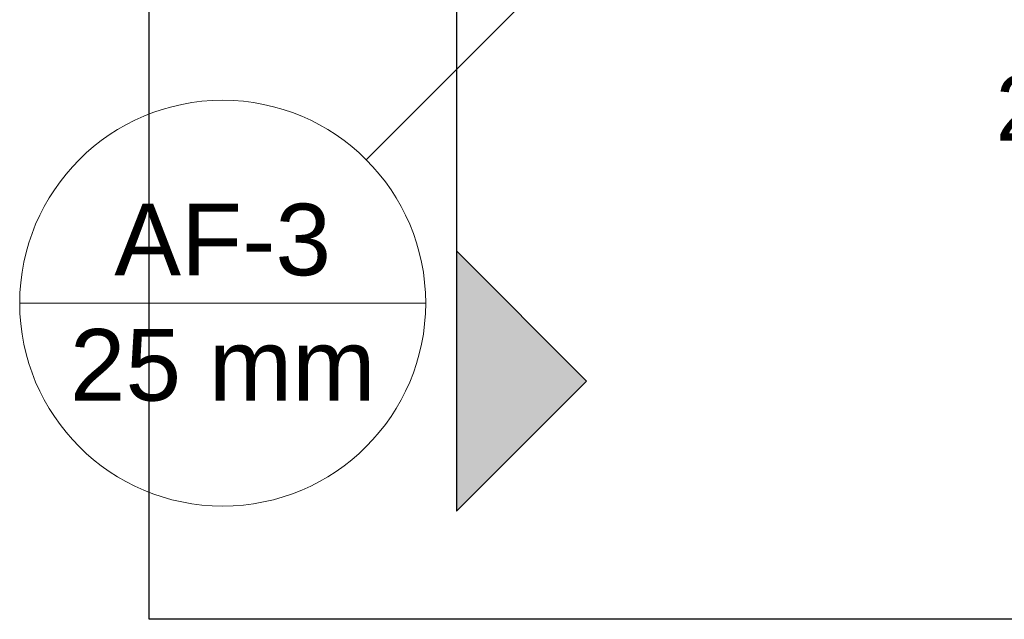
# Model space of a CAD drawing. Header units: millimetres. Extents: x -16331 to -10174, y -4135 to -3584.
# Tile 118 of 256: x -10367.22 to -10364.2, y -4000.11 to -3998.27. Entities that reach past the tile are written whole.
import ezdxf

# ---------------------------------------------------------------- set-up
doc = ezdxf.new("R2010")
doc.units = ezdxf.units.MM
doc.layers.add('AF-Indicação coluna', color=5, linetype='Continuous', lineweight=13)
doc.layers.add('DI-Detalhes', color=1, linetype='Continuous', lineweight=30)
doc.layers.add('Textos', color=7, linetype='Continuous')
doc.styles.add('Arial', font='arial.ttf', dxfattribs={"height": 100})

msp = doc.modelspace()

# ---------------------------------------------------------------- hatches: boundary and pattern name
at = {"layer": 'DI-Detalhes', "linetype": 'Continuous'}
msp.add_hatch(color=1, dxfattribs=at).paths.add_polyline_path([(-10365.8787, -3998.9787), (-10365.8787, -3999.7787), (-10365.4787, -3999.3787)])

# ---------------------------------------------------------------- linework, layer by layer
at = {"layer": 'AF-Indicação coluna'}
for p, q in [((-10366.1557, -3998.6984), (-10364.7612, -3997.304)), ((-10367.2202, -3999.1394), (-10365.973, -3999.1394))]:
    msp.add_line(p, q, dxfattribs=at)
msp.add_circle((-10366.5966, -3999.1394), 0.6236, dxfattribs=at)
at = {"layer": 'DI-Detalhes'}
msp.add_line((-10365.8787, -3996.2577), (-10365.8787, -3999.3787), dxfattribs=at)
for points in [[(-10366.8225, -3995.3367), (-10360.4471, -3995.3367), (-10360.4471, -4000.1111), (-10366.8225, -4000.1111), (-10366.8225, -3995.3367)], [(-10365.8787, -3998.9787), (-10365.8787, -3999.7787), (-10365.4787, -3999.3787), (-10365.8787, -3998.9787)]]:
    msp.add_lwpolyline(points, dxfattribs=at)

# ---------------------------------------------------------------- texts
at = {"layer": 'AF-Indicação coluna', "char_height": 0.22, "attachment_point": 8, "line_spacing_factor": 0.6, "style": 'Arial'}
for s, insert, width in [('AF-3', (-10366.5966, -3999.0568), 1.332073), ('25 mm', (-10366.5966, -3999.442), 1.878384)]:
    msp.add_mtext(s, dxfattribs=dict(at, insert=insert, width=width))
at = {"layer": 'Textos', "insert": (-10363.4271, -3998.6423), "char_height": 0.2, "width": 3.178963, "attachment_point": 8, "line_spacing_factor": 0.6, "style": 'Arial'}
msp.add_mtext('25 mm - 3/4"', dxfattribs=at)

doc.saveas('drawing.dxf')
